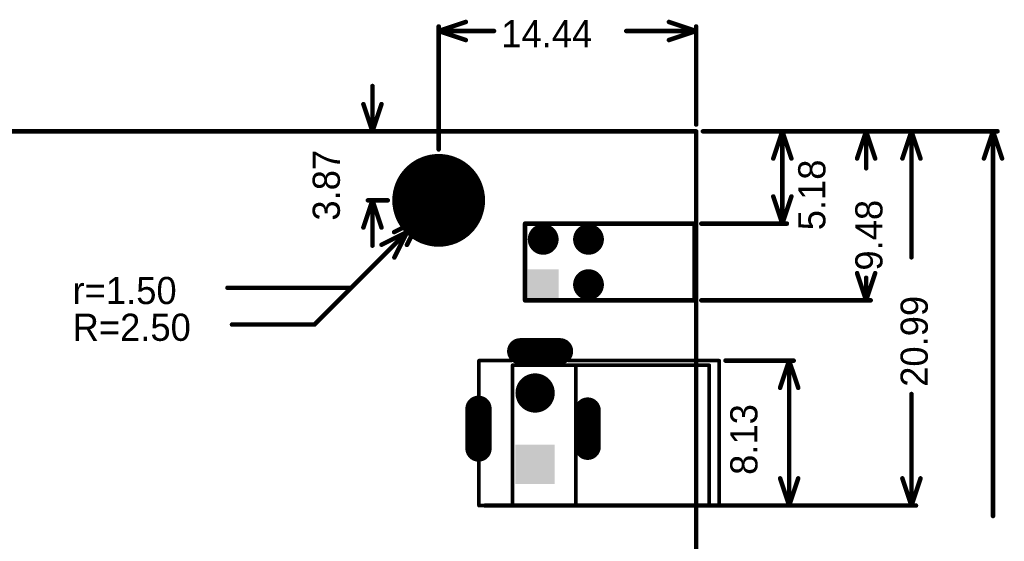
# Model space of a CAD drawing. Extents: x 34 to 149, y 34 to 109.
# Tile 3 of 3: x 94 to 149, y 80 to 109. Entities that reach past the tile are written whole.
import ezdxf

# ---------------------------------------------------------------- set-up
doc = ezdxf.new("R2010")
doc.units = 0
doc.layers.get('0').update_dxf_attribs({"linetype": 'CONTINUOUS'})
for name, color, linetype in [('BOTTOMLAYER', 5, 'CONTINUOUS'), ('BOTTOMSOLDER', 6, 'CONTINUOUS'), ('KEEPOUTLAYER', 6, 'CONTINUOUS'), ('MULTILAYER', 9, 'CONTINUOUS'), ('TOPLAYER', 1, 'CONTINUOUS'), ('TOPOVERLAY', 2, 'CONTINUOUS'), ('TOPSOLDER', 216, 'CONTINUOUS')]:
    doc.layers.add(name, color=color, linetype=linetype)

# ---------------------------------------------------------------- blocks, each defined once
blk = doc.blocks.new('LED3_4_3')
at = {"layer": 'BOTTOMLAYER', "const_width": 0.762}
for points in [[(2.159, 0, 1), (2.921, 0, 1)], [(-0.381, -2.54, 1), (0.381, -2.54, 1)], [(2.159, -2.54, 1), (2.921, -2.54, 1)]]:
    blk.add_lwpolyline(points, format="xyb", close=True, dxfattribs=at)
at = {"layer": 'BOTTOMLAYER'}
blk.add_solid([(-0.762, -0.762), (0.762, -0.762), (-0.762, 0.762), (0.762, 0.762)], dxfattribs=at)
at = {"layer": 'BOTTOMSOLDER', "const_width": 0.8636}
for points in [[(2.1082, 0, 1), (2.9718, 0, 1)], [(-0.4318, -2.54, 1), (0.4318, -2.54, 1)], [(2.1082, -2.54, 1), (2.9718, -2.54, 1)]]:
    blk.add_lwpolyline(points, format="xyb", close=True, dxfattribs=at)
at = {"layer": 'BOTTOMSOLDER'}
blk.add_solid([(-0.8636, -0.8636), (0.8636, -0.8636), (-0.8636, 0.8636), (0.8636, 0.8636)], dxfattribs=at)
at = {"layer": 'MULTILAYER', "const_width": 0.762}
for points in [[(2.159, 0, 1), (2.921, 0, 1)], [(-0.381, -2.54, 1), (0.381, -2.54, 1)], [(2.159, -2.54, 1), (2.921, -2.54, 1)]]:
    blk.add_lwpolyline(points, format="xyb", close=True, dxfattribs=at)
at = {"layer": 'MULTILAYER'}
blk.add_solid([(-0.762, -0.762), (0.762, -0.762), (-0.762, 0.762), (0.762, 0.762)], dxfattribs=at)
at = {"layer": 'TOPLAYER', "const_width": 0.762}
for points in [[(2.159, 0, 1), (2.921, 0, 1)], [(-0.381, -2.54, 1), (0.381, -2.54, 1)], [(2.159, -2.54, 1), (2.921, -2.54, 1)]]:
    blk.add_lwpolyline(points, format="xyb", close=True, dxfattribs=at)
at = {"layer": 'TOPLAYER'}
blk.add_solid([(-0.762, -0.762), (0.762, -0.762), (-0.762, 0.762), (0.762, 0.762)], dxfattribs=at)
at = {"layer": 'TOPOVERLAY', "const_width": 0.254}
for points in [[(-0.880008, 1.016), (3.420008, 1.016)], [(-0.880008, 1.016), (-0.880008, -8.484006)], [(3.420008, 1.016), (3.420008, -8.484006)], [(-0.880008, -8.484006), (3.420008, -8.484006)]]:
    blk.add_lwpolyline(points, dxfattribs=at)
at = {"layer": 'TOPOVERLAY', "const_width": 0.127}
for points in [[(-0.943508, 1.016, 1), (-0.816508, 1.016, 1)], [(-0.943508, 1.016, 1), (-0.816508, 1.016, 1)], [(3.356508, 1.016, 1), (3.483508, 1.016, 1)], [(3.356508, 1.016, 1), (3.483508, 1.016, 1)], [(-0.943508, -8.484006, 1), (-0.816508, -8.484006, 1)], [(-0.943508, -8.484006, 1), (-0.816508, -8.484006, 1)], [(3.356508, -8.484006, 1), (3.483508, -8.484006, 1)], [(3.356508, -8.484006, 1), (3.483508, -8.484006, 1)]]:
    blk.add_lwpolyline(points, format="xyb", close=True, dxfattribs=at)
at = {"layer": 'TOPSOLDER', "const_width": 0.8636}
for points in [[(2.1082, 0, 1), (2.9718, 0, 1)], [(-0.4318, -2.54, 1), (0.4318, -2.54, 1)], [(2.1082, -2.54, 1), (2.9718, -2.54, 1)]]:
    blk.add_lwpolyline(points, format="xyb", close=True, dxfattribs=at)
at = {"layer": 'TOPSOLDER'}
blk.add_solid([(-0.8636, -0.8636), (0.8636, -0.8636), (-0.8636, 0.8636), (0.8636, 0.8636)], dxfattribs=at)
blk = doc.blocks.new('H____3___5___4')
at = {"layer": 'BOTTOMLAYER'}
for points, const_width in [([(-1.250008, -0.000008, 1), (1.249987, -0.000008, 1)], 2.499995), ([(-0.2, 2.032, 1), (0.2, 2.032, 1)], 0.399999), ([(-1.63684, 1.436842, 1), (-1.23684, 1.436842, 1)], 0.399999), ([(1.23684, 1.436842, 1), (1.63684, 1.436842, 1)], 0.399999), ([(-2.232, 0.000003, 1), (-1.832, 0.000003, 1)], 0.399999), ([(1.832, 0.000003, 1), (2.232, 0.000003, 1)], 0.399999), ([(-1.63684, -1.436837, 1), (-1.23684, -1.436837, 1)], 0.399999), ([(1.23684, -1.436837, 1), (1.63684, -1.436837, 1)], 0.399999), ([(-0.2, -2.031995, 1), (0.2, -2.031995, 1)], 0.399999)]:
    blk.add_lwpolyline(points, format="xyb", close=True, dxfattribs=dict(at, const_width=const_width))
at = {"layer": 'BOTTOMSOLDER'}
for points, const_width in [([(-1.300808, -0.000008, 1), (1.300787, -0.000008, 1)], 2.601595), ([(-0.2508, 2.032, 1), (0.2508, 2.032, 1)], 0.501599), ([(-1.687639, 1.436842, 1), (-1.18604, 1.436842, 1)], 0.501599), ([(1.18604, 1.436842, 1), (1.687639, 1.436842, 1)], 0.501599), ([(-2.2828, 0.000003, 1), (-1.7812, 0.000003, 1)], 0.501599), ([(1.7812, 0.000003, 1), (2.2828, 0.000003, 1)], 0.501599), ([(-1.687639, -1.436837, 1), (-1.18604, -1.436837, 1)], 0.501599), ([(1.18604, -1.436837, 1), (1.687639, -1.436837, 1)], 0.501599), ([(-0.2508, -2.031995, 1), (0.2508, -2.031995, 1)], 0.501599)]:
    blk.add_lwpolyline(points, format="xyb", close=True, dxfattribs=dict(at, const_width=const_width))
at = {"layer": 'MULTILAYER'}
for points, const_width in [([(-1.250008, -0.000008, 1), (1.249987, -0.000008, 1)], 2.499995), ([(-0.2, 2.032, 1), (0.2, 2.032, 1)], 0.399999), ([(-1.63684, 1.436842, 1), (-1.23684, 1.436842, 1)], 0.399999), ([(1.23684, 1.436842, 1), (1.63684, 1.436842, 1)], 0.399999), ([(-2.232, 0.000003, 1), (-1.832, 0.000003, 1)], 0.399999), ([(1.832, 0.000003, 1), (2.232, 0.000003, 1)], 0.399999), ([(-1.63684, -1.436837, 1), (-1.23684, -1.436837, 1)], 0.399999), ([(1.23684, -1.436837, 1), (1.63684, -1.436837, 1)], 0.399999), ([(-0.2, -2.031995, 1), (0.2, -2.031995, 1)], 0.399999)]:
    blk.add_lwpolyline(points, format="xyb", close=True, dxfattribs=dict(at, const_width=const_width))
at = {"layer": 'TOPLAYER'}
for points, const_width in [([(-1.250008, -0.000008, 1), (1.249987, -0.000008, 1)], 2.499995), ([(-0.2, 2.032, 1), (0.2, 2.032, 1)], 0.399999), ([(-1.63684, 1.436842, 1), (-1.23684, 1.436842, 1)], 0.399999), ([(1.23684, 1.436842, 1), (1.63684, 1.436842, 1)], 0.399999), ([(-2.232, 0.000003, 1), (-1.832, 0.000003, 1)], 0.399999), ([(1.832, 0.000003, 1), (2.232, 0.000003, 1)], 0.399999), ([(-1.63684, -1.436837, 1), (-1.23684, -1.436837, 1)], 0.399999), ([(1.23684, -1.436837, 1), (1.63684, -1.436837, 1)], 0.399999), ([(-0.2, -2.031995, 1), (0.2, -2.031995, 1)], 0.399999)]:
    blk.add_lwpolyline(points, format="xyb", close=True, dxfattribs=dict(at, const_width=const_width))
at = {"layer": 'TOPSOLDER'}
for points, const_width in [([(-1.300808, -0.000008, 1), (1.300787, -0.000008, 1)], 2.601595), ([(-0.2508, 2.032, 1), (0.2508, 2.032, 1)], 0.501599), ([(-1.687639, 1.436842, 1), (-1.18604, 1.436842, 1)], 0.501599), ([(1.18604, 1.436842, 1), (1.687639, 1.436842, 1)], 0.501599), ([(-2.2828, 0.000003, 1), (-1.7812, 0.000003, 1)], 0.501599), ([(1.7812, 0.000003, 1), (2.2828, 0.000003, 1)], 0.501599), ([(-1.687639, -1.436837, 1), (-1.18604, -1.436837, 1)], 0.501599), ([(1.18604, -1.436837, 1), (1.687639, -1.436837, 1)], 0.501599), ([(-0.2508, -2.031995, 1), (0.2508, -2.031995, 1)], 0.501599)]:
    blk.add_lwpolyline(points, format="xyb", close=True, dxfattribs=dict(at, const_width=const_width))
blk = doc.blocks.new('DC5_5_2_1_6')
at = {"layer": 'BOTTOMLAYER', "const_width": 1.27}
for points in [[(2.339988, 4.339996), (4.569981, 4.339996)], [(0, 1.114996), (0, -1.114996)], [(6.1214, -1.016), (6.1214, 1.016)]]:
    blk.add_lwpolyline(points, dxfattribs=at)
at = {"layer": 'BOTTOMLAYER'}
for points, const_width in [([(2.022488, 4.339996, 1), (2.657488, 4.339996, 1)], 0.635), ([(4.252481, 4.339996, 1), (4.887481, 4.339996, 1)], 0.635), ([(2.675001, 2.000001, 1), (3.674999, 2.000001, 1)], 0.999998), ([(-0.3175, 1.114996, 1), (0.3175, 1.114996, 1)], 0.635), ([(5.8039, 1.016, 1), (6.4389, 1.016, 1)], 0.635), ([(-0.3175, -1.114996, 1), (0.3175, -1.114996, 1)], 0.635), ([(5.8039, -1.016, 1), (6.4389, -1.016, 1)], 0.635)]:
    blk.add_lwpolyline(points, format="xyb", close=True, dxfattribs=dict(at, const_width=const_width))
blk.add_solid([(4.174998, -2.999999), (4.174998, -1.000003), (2.175002, -2.999999), (2.175002, -1.000003)], dxfattribs=at)
at = {"layer": 'BOTTOMSOLDER', "const_width": 1.4732}
for points in [[(2.339988, 4.339996), (4.569981, 4.339996)], [(0, 1.114996), (0, -1.114996)], [(6.1214, -1.016), (6.1214, 1.016)]]:
    blk.add_lwpolyline(points, dxfattribs=at)
at = {"layer": 'BOTTOMSOLDER'}
for points, const_width in [([(1.971688, 4.339996, 1), (2.708288, 4.339996, 1)], 0.7366), ([(4.201681, 4.339996, 1), (4.938281, 4.339996, 1)], 0.7366), ([(2.624201, 2.000001, 1), (3.725799, 2.000001, 1)], 1.101598), ([(-0.3683, 1.114996, 1), (0.3683, 1.114996, 1)], 0.7366), ([(5.7531, 1.016, 1), (6.4897, 1.016, 1)], 0.7366), ([(-0.3683, -1.114996, 1), (0.3683, -1.114996, 1)], 0.7366), ([(5.7531, -1.016, 1), (6.4897, -1.016, 1)], 0.7366)]:
    blk.add_lwpolyline(points, format="xyb", close=True, dxfattribs=dict(at, const_width=const_width))
blk.add_solid([(4.276598, -3.101599), (4.276598, -0.898403), (2.073402, -3.101599), (2.073402, -0.898403)], dxfattribs=at)
at = {"layer": 'MULTILAYER', "const_width": 1.27}
for points in [[(2.339988, 4.339996), (4.569981, 4.339996)], [(0, 1.114996), (0, -1.114996)], [(6.1214, -1.016), (6.1214, 1.016)]]:
    blk.add_lwpolyline(points, dxfattribs=at)
at = {"layer": 'MULTILAYER'}
for points, const_width in [([(2.022488, 4.339996, 1), (2.657488, 4.339996, 1)], 0.635), ([(4.252481, 4.339996, 1), (4.887481, 4.339996, 1)], 0.635), ([(2.675001, 2.000001, 1), (3.674999, 2.000001, 1)], 0.999998), ([(-0.3175, 1.114996, 1), (0.3175, 1.114996, 1)], 0.635), ([(5.8039, 1.016, 1), (6.4389, 1.016, 1)], 0.635), ([(-0.3175, -1.114996, 1), (0.3175, -1.114996, 1)], 0.635), ([(5.8039, -1.016, 1), (6.4389, -1.016, 1)], 0.635)]:
    blk.add_lwpolyline(points, format="xyb", close=True, dxfattribs=dict(at, const_width=const_width))
blk.add_solid([(4.174998, -2.999999), (4.174998, -1.000003), (2.175002, -2.999999), (2.175002, -1.000003)], dxfattribs=at)
at = {"layer": 'TOPLAYER', "const_width": 1.27}
for points in [[(2.339988, 4.339996), (4.569981, 4.339996)], [(0, 1.114996), (0, -1.114996)], [(6.1214, -1.016), (6.1214, 1.016)]]:
    blk.add_lwpolyline(points, dxfattribs=at)
at = {"layer": 'TOPLAYER'}
for points, const_width in [([(2.022488, 4.339996, 1), (2.657488, 4.339996, 1)], 0.635), ([(4.252481, 4.339996, 1), (4.887481, 4.339996, 1)], 0.635), ([(2.675001, 2.000001, 1), (3.674999, 2.000001, 1)], 0.999998), ([(-0.3175, 1.114996, 1), (0.3175, 1.114996, 1)], 0.635), ([(5.8039, 1.016, 1), (6.4389, 1.016, 1)], 0.635), ([(-0.3175, -1.114996, 1), (0.3175, -1.114996, 1)], 0.635), ([(5.8039, -1.016, 1), (6.4389, -1.016, 1)], 0.635)]:
    blk.add_lwpolyline(points, format="xyb", close=True, dxfattribs=dict(at, const_width=const_width))
blk.add_solid([(4.174998, -2.999999), (4.174998, -1.000003), (2.175002, -2.999999), (2.175002, -1.000003)], dxfattribs=at)
at = {"layer": 'TOPOVERLAY', "const_width": 0.2032}
for points in [[(0.024994, 1.812392), (0.024994, 3.815029)], [(0.024994, 3.815029), (1.8288, 3.815029)], [(5.08, 3.815029), (13.495985, 3.815029)], [(13.495985, -4.312996), (13.495985, 3.815029)], [(1.905, -4.323994), (1.905, 3.556)], [(1.905, 3.556), (12.937541, 3.556)], [(5.461533, -4.2164), (5.461533, 3.556)], [(12.937541, -4.323994), (12.937541, 3.556)], [(0.024994, -4.312996), (0.024994, -1.845208)], [(0.024994, -4.312996), (13.495985, -4.312996)], [(1.905, -4.323994), (12.937541, -4.323994)]]:
    blk.add_lwpolyline(points, dxfattribs=at)
at = {"layer": 'TOPOVERLAY', "const_width": 0.1016}
for points in [[(-0.025806, 3.815029, 1), (0.075794, 3.815029, 1)], [(-0.025806, 3.815029, 1), (0.075794, 3.815029, 1)], [(1.778, 3.815029, 1), (1.8796, 3.815029, 1)], [(5.0292, 3.815029, 1), (5.1308, 3.815029, 1)], [(13.445185, 3.815029, 1), (13.546785, 3.815029, 1)], [(13.445185, 3.815029, 1), (13.546785, 3.815029, 1)], [(1.8542, 3.556, 1), (1.9558, 3.556, 1)], [(1.8542, 3.556, 1), (1.9558, 3.556, 1)], [(5.410733, 3.556, 1), (5.512333, 3.556, 1)], [(12.886741, 3.556, 1), (12.988341, 3.556, 1)], [(12.886741, 3.556, 1), (12.988341, 3.556, 1)], [(-0.025806, 1.812392, 1), (0.075794, 1.812392, 1)], [(-0.025806, -1.845208, 1), (0.075794, -1.845208, 1)], [(-0.025806, -4.312996, 1), (0.075794, -4.312996, 1)], [(-0.025806, -4.312996, 1), (0.075794, -4.312996, 1)], [(1.8542, -4.323994, 1), (1.9558, -4.323994, 1)], [(1.8542, -4.323994, 1), (1.9558, -4.323994, 1)], [(5.410733, -4.2164, 1), (5.512333, -4.2164, 1)], [(12.886741, -4.323994, 1), (12.988341, -4.323994, 1)], [(12.886741, -4.323994, 1), (12.988341, -4.323994, 1)], [(13.445185, -4.312996, 1), (13.546785, -4.312996, 1)], [(13.445185, -4.312996, 1), (13.546785, -4.312996, 1)]]:
    blk.add_lwpolyline(points, format="xyb", close=True, dxfattribs=at)
at = {"layer": 'TOPSOLDER', "const_width": 1.4732}
for points in [[(2.339988, 4.339996), (4.569981, 4.339996)], [(0, 1.114996), (0, -1.114996)], [(6.1214, -1.016), (6.1214, 1.016)]]:
    blk.add_lwpolyline(points, dxfattribs=at)
at = {"layer": 'TOPSOLDER'}
for points, const_width in [([(1.971688, 4.339996, 1), (2.708288, 4.339996, 1)], 0.7366), ([(4.201681, 4.339996, 1), (4.938281, 4.339996, 1)], 0.7366), ([(2.624201, 2.000001, 1), (3.725799, 2.000001, 1)], 1.101598), ([(-0.3683, 1.114996, 1), (0.3683, 1.114996, 1)], 0.7366), ([(5.7531, 1.016, 1), (6.4897, 1.016, 1)], 0.7366), ([(-0.3683, -1.114996, 1), (0.3683, -1.114996, 1)], 0.7366), ([(5.7531, -1.016, 1), (6.4897, -1.016, 1)], 0.7366)]:
    blk.add_lwpolyline(points, format="xyb", close=True, dxfattribs=dict(at, const_width=const_width))
blk.add_solid([(4.276598, -3.101599), (4.276598, -0.898403), (2.073402, -3.101599), (2.073402, -0.898403)], dxfattribs=at)

msp = doc.modelspace()

# ---------------------------------------------------------------- linework, layer by layer
at = {"layer": 'KEEPOUTLAYER', "const_width": 0.254}
for points in [[(51.435, 102.577999), (131.435, 102.577999)], [(131.435, 52.578), (131.435, 102.577999)]]:
    msp.add_lwpolyline(points, dxfattribs=at)
at = {"layer": 'KEEPOUTLAYER', "const_width": 0.127}
msp.add_lwpolyline([(131.3715, 102.577999, 1), (131.4985, 102.577999, 1)], format="xyb", close=True, dxfattribs=at)
msp.add_lwpolyline([(131.3715, 102.577999, 1), (131.4985, 102.577999, 1)], format="xyb", close=True, dxfattribs=at)
at = {"layer": 'TOPOVERLAY', "const_width": 0.254}
for points in [[(116.99798, 108.204), (118.52198, 108.712)], [(129.911, 108.712), (131.435, 108.204)], [(116.99798, 101.562098), (116.99798, 108.458)], [(116.99798, 108.204), (120.102757, 108.204)], [(116.99798, 108.204), (118.52198, 107.696)], [(127.517421, 108.204), (131.435, 108.204)], [(129.911, 107.696), (131.435, 108.204)], [(131.435, 102.958999), (131.435, 108.458)], [(113.284, 102.577999), (113.284, 105.117999)], [(112.776, 104.101999), (113.284, 102.577999)], [(113.284, 102.577999), (113.792, 104.101999)], [(113.03, 102.577999), (131.054, 102.577999)], [(131.816, 102.577999), (148.336, 102.577999)], [(131.816, 102.577999), (136.525, 102.577999)], [(131.816, 102.577999), (141.224, 102.577999)], [(135.763, 101.053999), (136.271, 102.577999)], [(136.271, 99.989002), (136.271, 102.577999)], [(136.271, 102.577999), (136.779, 101.053999)], [(138.176, 102.577999), (143.764, 102.577999)], [(140.462, 101.053999), (140.97, 102.577999)], [(140.97, 100.505136), (140.97, 102.577999)], [(140.97, 102.577999), (141.478, 101.053999)], [(143.002, 101.053999), (143.51, 102.577999)], [(143.51, 95.511795), (143.51, 102.577999)], [(143.51, 102.577999), (144.018, 101.053999)], [(147.574, 101.053999), (148.082, 102.577999)], [(148.082, 81.005891), (148.082, 102.577999)], [(148.082, 102.577999), (148.59, 101.053999)], [(136.271, 97.400008), (136.271, 99.989002)], [(112.776, 97.182503), (113.284, 98.706503)], [(113.03, 98.706503), (114.142385, 98.706503)], [(113.284, 96.166503), (113.284, 98.706503)], [(113.284, 98.706503), (113.792, 97.182503)], [(135.763, 98.924008), (136.271, 97.400008)], [(136.271, 97.400008), (136.779, 98.924008)], [(112.094952, 93.803473), (115.93732, 97.64584)], [(114.50048, 96.927419), (115.93732, 97.64584)], [(115.218898, 96.209), (115.93732, 97.64584)], [(131.724806, 97.400008), (136.525, 97.400008)], [(110.03293, 91.74145), (115.230214, 96.938734)], [(113.793374, 96.220313), (115.230214, 96.938734)], [(114.511793, 95.501894), (115.230214, 96.938734)], [(140.462, 94.623992), (140.97, 93.099992)], [(140.97, 93.099992), (141.478, 94.623992)], [(140.97, 93.099992), (140.97, 94.36006)], [(105.153755, 93.803473), (112.094952, 93.803473)], [(131.724806, 93.099992), (141.224, 93.099992)], [(105.409756, 91.74145), (110.03293, 91.74145)], [(133.083625, 89.717829), (136.906, 89.717829)], [(136.144, 88.193829), (136.652, 89.717829)], [(136.652, 85.653816), (136.652, 89.717829)], [(136.652, 89.717829), (137.16, 88.193829)], [(143.51, 81.589804), (143.51, 87.843213)], [(136.652, 81.589804), (136.652, 85.653816)], [(136.144, 83.113804), (136.652, 81.589804)], [(136.652, 81.589804), (137.16, 83.113804)], [(143.002, 83.113804), (143.51, 81.589804)], [(143.51, 81.589804), (144.018, 83.113804)], [(119.612634, 81.589804), (136.906, 81.589804)], [(133.083625, 81.589804), (143.764, 81.589804)]]:
    msp.add_lwpolyline(points, dxfattribs=at)
at = {"layer": 'TOPOVERLAY'}
for points, const_width in [([(118.45848, 108.712, 1), (118.58548, 108.712, 1)], 0.127), ([(129.8475, 108.712, 1), (129.9745, 108.712, 1)], 0.127), ([(116.93448, 108.458, 1), (117.06148, 108.458, 1)], 0.127), ([(116.93448, 108.204, 1), (117.06148, 108.204, 1)], 0.127), ([(116.93448, 108.204, 1), (117.06148, 108.204, 1)], 0.127), ([(116.93448, 108.204, 1), (117.06148, 108.204, 1)], 0.127), ([(120.039257, 108.204, 1), (120.166257, 108.204, 1)], 0.127), ([(127.453921, 108.204, 1), (127.580921, 108.204, 1)], 0.127), ([(131.3715, 108.458, 1), (131.4985, 108.458, 1)], 0.127), ([(131.3715, 108.204, 1), (131.4985, 108.204, 1)], 0.127), ([(131.3715, 108.204, 1), (131.4985, 108.204, 1)], 0.127), ([(131.3715, 108.204, 1), (131.4985, 108.204, 1)], 0.127), ([(118.45848, 107.696, 1), (118.58548, 107.696, 1)], 0.127), ([(129.8475, 107.696, 1), (129.9745, 107.696, 1)], 0.127), ([(113.2205, 105.117999, 1), (113.3475, 105.117999, 1)], 0.127), ([(112.7125, 104.101999, 1), (112.8395, 104.101999, 1)], 0.127), ([(113.7285, 104.101999, 1), (113.8555, 104.101999, 1)], 0.127), ([(112.9665, 102.577999, 1), (113.0935, 102.577999, 1)], 0.127), ([(113.2205, 102.577999, 1), (113.3475, 102.577999, 1)], 0.127), ([(113.2205, 102.577999, 1), (113.3475, 102.577999, 1)], 0.127), ([(113.2205, 102.577999, 1), (113.3475, 102.577999, 1)], 0.127), ([(130.9905, 102.577999, 1), (131.1175, 102.577999, 1)], 0.127), ([(131.3715, 102.958999, 1), (131.4985, 102.958999, 1)], 0.127), ([(131.7525, 102.577999, 1), (131.8795, 102.577999, 1)], 0.127), ([(131.7525, 102.577999, 1), (131.8795, 102.577999, 1)], 0.127), ([(131.7525, 102.577999, 1), (131.8795, 102.577999, 1)], 0.127), ([(136.2075, 102.577999, 1), (136.3345, 102.577999, 1)], 0.127), ([(136.2075, 102.577999, 1), (136.3345, 102.577999, 1)], 0.127), ([(136.2075, 102.577999, 1), (136.3345, 102.577999, 1)], 0.127), ([(136.4615, 102.577999, 1), (136.5885, 102.577999, 1)], 0.127), ([(138.1125, 102.577999, 1), (138.2395, 102.577999, 1)], 0.127), ([(140.9065, 102.577999, 1), (141.0335, 102.577999, 1)], 0.127), ([(140.9065, 102.577999, 1), (141.0335, 102.577999, 1)], 0.127), ([(140.9065, 102.577999, 1), (141.0335, 102.577999, 1)], 0.127), ([(141.1605, 102.577999, 1), (141.2875, 102.577999, 1)], 0.127), ([(143.4465, 102.577999, 1), (143.5735, 102.577999, 1)], 0.127), ([(143.4465, 102.577999, 1), (143.5735, 102.577999, 1)], 0.127), ([(143.4465, 102.577999, 1), (143.5735, 102.577999, 1)], 0.127), ([(143.7005, 102.577999, 1), (143.8275, 102.577999, 1)], 0.127), ([(148.0185, 102.577999, 1), (148.1455, 102.577999, 1)], 0.127), ([(148.0185, 102.577999, 1), (148.1455, 102.577999, 1)], 0.127), ([(148.0185, 102.577999, 1), (148.1455, 102.577999, 1)], 0.127), ([(148.2725, 102.577999, 1), (148.3995, 102.577999, 1)], 0.127), ([(116.93448, 101.562098, 1), (117.06148, 101.562098, 1)], 0.127), ([(119.49798, 98.706501, 1), (114.49798, 98.706501, 1)], 0.01), ([(135.6995, 101.053999, 1), (135.8265, 101.053999, 1)], 0.127), ([(136.7155, 101.053999, 1), (136.8425, 101.053999, 1)], 0.127), ([(140.3985, 101.053999, 1), (140.5255, 101.053999, 1)], 0.127), ([(141.4145, 101.053999, 1), (141.5415, 101.053999, 1)], 0.127), ([(142.9385, 101.053999, 1), (143.0655, 101.053999, 1)], 0.127), ([(143.9545, 101.053999, 1), (144.0815, 101.053999, 1)], 0.127), ([(147.5105, 101.053999, 1), (147.6375, 101.053999, 1)], 0.127), ([(148.5265, 101.053999, 1), (148.6535, 101.053999, 1)], 0.127), ([(140.9065, 100.505136, 1), (141.0335, 100.505136, 1)], 0.127), ([(118.49798, 98.706501, 1), (115.497981, 98.706501, 1)], 0.381), ([(136.2075, 99.989002, 1), (136.3345, 99.989002, 1)], 0.127), ([(136.2075, 99.989002, 1), (136.3345, 99.989002, 1)], 0.127), ([(112.9665, 98.706503, 1), (113.0935, 98.706503, 1)], 0.127), ([(113.2205, 98.706503, 1), (113.3475, 98.706503, 1)], 0.127), ([(113.2205, 98.706503, 1), (113.3475, 98.706503, 1)], 0.127), ([(113.2205, 98.706503, 1), (113.3475, 98.706503, 1)], 0.127), ([(114.078885, 98.706503, 1), (114.205885, 98.706503, 1)], 0.127), ([(115.402731, 98.706501, 1), (115.593231, 98.706501, 1)], 0.1905), ([(118.40273, 98.706501, 1), (118.59323, 98.706501, 1)], 0.1905), ([(135.6995, 98.924008, 1), (135.8265, 98.924008, 1)], 0.127), ([(136.7155, 98.924008, 1), (136.8425, 98.924008, 1)], 0.127), ([(114.495481, 98.706501, 1), (114.50048, 98.706501, 1)], 0.004999), ([(119.495481, 98.706501, 1), (119.50048, 98.706501, 1)], 0.004999), ([(115.87382, 97.64584, 1), (116.00082, 97.64584, 1)], 0.127), ([(115.87382, 97.64584, 1), (116.00082, 97.64584, 1)], 0.127), ([(115.87382, 97.64584, 1), (116.00082, 97.64584, 1)], 0.127), ([(112.7125, 97.182503, 1), (112.8395, 97.182503, 1)], 0.127), ([(113.7285, 97.182503, 1), (113.8555, 97.182503, 1)], 0.127), ([(131.661306, 97.400008, 1), (131.788306, 97.400008, 1)], 0.127), ([(136.2075, 97.400008, 1), (136.3345, 97.400008, 1)], 0.127), ([(136.2075, 97.400008, 1), (136.3345, 97.400008, 1)], 0.127), ([(136.2075, 97.400008, 1), (136.3345, 97.400008, 1)], 0.127), ([(136.4615, 97.400008, 1), (136.5885, 97.400008, 1)], 0.127), ([(114.43698, 96.927419, 1), (114.56398, 96.927419, 1)], 0.127), ([(115.166714, 96.938734, 1), (115.293714, 96.938734, 1)], 0.127), ([(115.166714, 96.938734, 1), (115.293714, 96.938734, 1)], 0.127), ([(115.166714, 96.938734, 1), (115.293714, 96.938734, 1)], 0.127), ([(113.2205, 96.166503, 1), (113.3475, 96.166503, 1)], 0.127), ([(113.729874, 96.220313, 1), (113.856874, 96.220313, 1)], 0.127), ([(115.155398, 96.209, 1), (115.282398, 96.209, 1)], 0.127), ([(114.448293, 95.501894, 1), (114.575293, 95.501894, 1)], 0.127), ([(143.4465, 95.511795, 1), (143.5735, 95.511795, 1)], 0.127), ([(140.3985, 94.623992, 1), (140.5255, 94.623992, 1)], 0.127), ([(140.9065, 94.36006, 1), (141.0335, 94.36006, 1)], 0.127), ([(141.4145, 94.623992, 1), (141.5415, 94.623992, 1)], 0.127), ([(105.090255, 93.803473, 1), (105.217255, 93.803473, 1)], 0.127), ([(112.031452, 93.803473, 1), (112.158452, 93.803473, 1)], 0.127), ([(112.031452, 93.803473, 1), (112.158452, 93.803473, 1)], 0.127), ([(131.661306, 93.099992, 1), (131.788306, 93.099992, 1)], 0.127), ([(140.9065, 93.099992, 1), (141.0335, 93.099992, 1)], 0.127), ([(140.9065, 93.099992, 1), (141.0335, 93.099992, 1)], 0.127), ([(140.9065, 93.099992, 1), (141.0335, 93.099992, 1)], 0.127), ([(141.1605, 93.099992, 1), (141.2875, 93.099992, 1)], 0.127), ([(105.346256, 91.74145, 1), (105.473256, 91.74145, 1)], 0.127), ([(109.96943, 91.74145, 1), (110.09643, 91.74145, 1)], 0.127), ([(109.96943, 91.74145, 1), (110.09643, 91.74145, 1)], 0.127), ([(133.020125, 89.717829, 1), (133.147125, 89.717829, 1)], 0.127), ([(136.5885, 89.717829, 1), (136.7155, 89.717829, 1)], 0.127), ([(136.5885, 89.717829, 1), (136.7155, 89.717829, 1)], 0.127), ([(136.5885, 89.717829, 1), (136.7155, 89.717829, 1)], 0.127), ([(136.8425, 89.717829, 1), (136.9695, 89.717829, 1)], 0.127), ([(136.0805, 88.193829, 1), (136.2075, 88.193829, 1)], 0.127), ([(137.0965, 88.193829, 1), (137.2235, 88.193829, 1)], 0.127), ([(143.4465, 87.843213, 1), (143.5735, 87.843213, 1)], 0.127), ([(136.5885, 85.653816, 1), (136.7155, 85.653816, 1)], 0.127), ([(136.5885, 85.653816, 1), (136.7155, 85.653816, 1)], 0.127), ([(136.0805, 83.113804, 1), (136.2075, 83.113804, 1)], 0.127), ([(137.0965, 83.113804, 1), (137.2235, 83.113804, 1)], 0.127), ([(142.9385, 83.113804, 1), (143.0655, 83.113804, 1)], 0.127), ([(143.9545, 83.113804, 1), (144.0815, 83.113804, 1)], 0.127), ([(119.549134, 81.589804, 1), (119.676134, 81.589804, 1)], 0.127), ([(133.020125, 81.589804, 1), (133.147125, 81.589804, 1)], 0.127), ([(136.5885, 81.589804, 1), (136.7155, 81.589804, 1)], 0.127), ([(136.5885, 81.589804, 1), (136.7155, 81.589804, 1)], 0.127), ([(136.5885, 81.589804, 1), (136.7155, 81.589804, 1)], 0.127), ([(136.8425, 81.589804, 1), (136.9695, 81.589804, 1)], 0.127), ([(143.4465, 81.589804, 1), (143.5735, 81.589804, 1)], 0.127), ([(143.4465, 81.589804, 1), (143.5735, 81.589804, 1)], 0.127), ([(143.4465, 81.589804, 1), (143.5735, 81.589804, 1)], 0.127), ([(143.7005, 81.589804, 1), (143.8275, 81.589804, 1)], 0.127), ([(148.0185, 81.005891, 1), (148.1455, 81.005891, 1)], 0.127)]:
    msp.add_lwpolyline(points, format="xyb", close=True, dxfattribs=dict(at, const_width=const_width))

# ---------------------------------------------------------------- block references
msp.add_blockref('H____3___5___4', (116.997991, 98.706511))
for name, p, rotation in [('LED3_4_3', (122.8598, 93.98), 90), ('DC5_5_2_1_6', (119.23204, 85.9028), 360)]:
    msp.add_blockref(name, p, dxfattribs=dict(rotation=rotation))

# ---------------------------------------------------------------- texts
for s, p in [('14.44', (120.509157, 107.289846)), ('r=1.50', (96.469584, 92.889319)), ('R=2.50', (96.471666, 90.827296))]:
    msp.add_text(s, height=1.524, dxfattribs=at).set_placement(p)
for s, p in [('3.87', (111.455693, 97.569713)), ('5.18', (138.684, 97.028)), ('9.48', (141.884154, 94.766458)), ('20.99', (144.424154, 88.24961)), ('8.13', (134.874, 83.312))]:
    msp.add_text(s, height=1.524, rotation=90, dxfattribs=at).set_placement(p)

doc.saveas('drawing.dxf')
